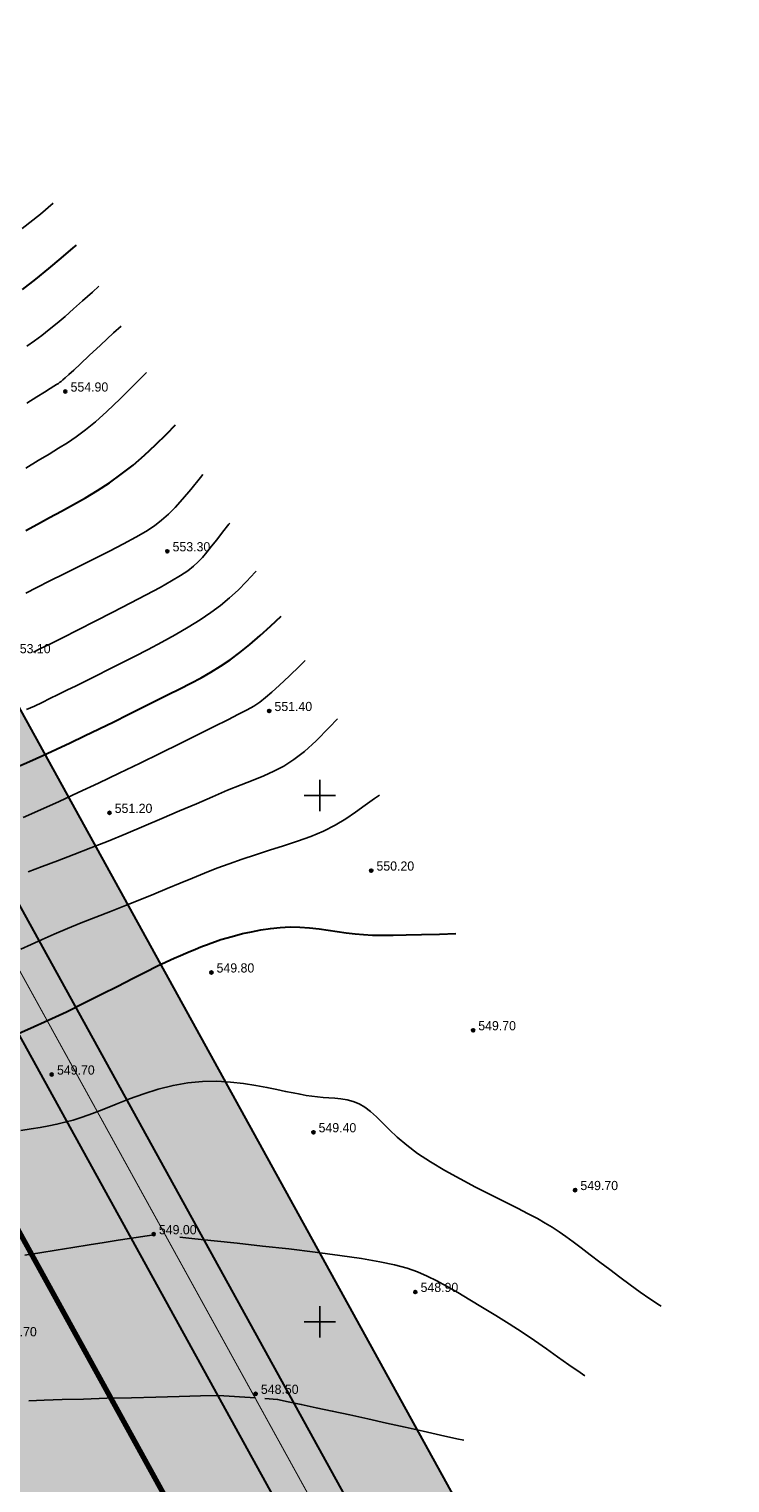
# Model space of a CAD drawing. Extents: x 883 to 364438, y -13 to 4201180.
# Tile 17 of 256: x 362319 to 362386, y 4200785 to 4200923. Entities that reach past the tile are written whole.
import ezdxf

# ---------------------------------------------------------------- set-up
doc = ezdxf.new("R2010")
doc.units = 0
doc.header["$LTSCALE"] = 0.5
doc.header["$MEASUREMENT"] = 0
doc.header["$PDMODE"] = 32
doc.header["$PDSIZE"] = 0.3
doc.linetypes.add('CONTI', pattern=[0])
doc.linetypes.add('STRIH_1', pattern=[3, 2, -1])
for name, color, linetype in [('(004) Точки рельефа', 7, 'Continuous'), ('GORIZDEFAULT', 32, 'CONTI'), ('PI_TTDEFAULT', 5, 'CONTI'), ('SETKR', 2, 'CONTI')]:
    doc.layers.add(name, color=color, linetype=linetype)
doc.layers.add('(032) Горизонтали утолщенные', color=32, linetype='Continuous', lineweight=30)
doc.layers.add('.', color=7, linetype='Continuous', lineweight=15)
doc.styles.add('D-431', font='d431.ttf')

# ---------------------------------------------------------------- blocks, each defined once
blk = doc.blocks.new('BL_333')
at = {"color": 0}
for p, q in [((0, -1.5), (0, 1.5)), ((-1.5, 0), (1.5, 0))]:
    blk.add_line(p, q, dxfattribs=at)
blk = doc.blocks.new('gergrgrre')
at = {"layer": '(032) Горизонтали утолщенные', "color": 32}
for points in [[(360571.75, 4200898.08, 556), (360573.01, 4200899.06, 556), (360574.24, 4200900.06, 556), (360575.43, 4200901.05, 556), (360576.58, 4200902.03, 556), (360576.87, 4200902.29, 556)], [(360572.06, 4200875.16, 554), (360573.18, 4200875.79, 554), (360574.31, 4200876.41, 554), (360575.45, 4200877.02, 554), (360576.6, 4200877.64, 554), (360577.74, 4200878.29, 554), (360578.88, 4200878.97, 554), (360580.02, 4200879.71, 554), (360581.14, 4200880.51, 554), (360582.25, 4200881.38, 554), (360583.34, 4200882.32, 554), (360584.4, 4200883.31, 554), (360585.43, 4200884.32, 554), (360586.29, 4200885.21, 554)], [(360571.19, 4200852.69, 552), (360572.42, 4200853.24, 552), (360573.68, 4200853.8, 552), (360574.97, 4200854.39, 552), (360576.29, 4200855.01, 552), (360577.65, 4200855.66, 552), (360579.03, 4200856.33, 552), (360580.42, 4200857.01, 552), (360581.79, 4200857.68, 552), (360583.12, 4200858.35, 552), (360584.4, 4200858.98, 552), (360585.6, 4200859.58, 552), (360586.71, 4200860.14, 552), (360587.74, 4200860.67, 552), (360588.72, 4200861.19, 552), (360589.65, 4200861.72, 552), (360590.56, 4200862.28, 552), (360591.47, 4200862.9, 552), (360592.4, 4200863.58, 552), (360593.35, 4200864.35, 552), (360594.33, 4200865.19, 552), (360595.32, 4200866.09, 552), (360596.31, 4200867.03, 552)], [(360570.85, 4200827.16, 550), (360572.5, 4200827.88, 550), (360574.2, 4200828.65, 550), (360575.92, 4200829.46, 550), (360577.61, 4200830.3, 550), (360579.25, 4200831.12, 550), (360580.8, 4200831.9, 550), (360582.21, 4200832.62, 550), (360583.46, 4200833.25, 550), (360584.52, 4200833.77, 550), (360585.41, 4200834.19, 550), (360586.15, 4200834.53, 550), (360586.76, 4200834.8, 550), (360587.27, 4200835.02, 550), (360587.71, 4200835.2, 550), (360588.11, 4200835.36, 550), (360588.48, 4200835.52, 550), (360588.84, 4200835.67, 550), (360589.22, 4200835.82, 550), (360589.63, 4200835.98, 550), (360590.08, 4200836.14, 550), (360590.6, 4200836.31, 550), (360591.2, 4200836.49, 550), (360591.89, 4200836.68, 550), (360592.66, 4200836.88, 550), (360593.5, 4200837.06, 550), (360594.38, 4200837.23, 550), (360595.3, 4200837.37, 550), (360596.24, 4200837.46, 550), (360597.18, 4200837.51, 550), (360598.1, 4200837.49, 550), (360599.02, 4200837.43, 550), (360599.92, 4200837.33, 550), (360600.8, 4200837.21, 550), (360601.66, 4200837.08, 550), (360602.51, 4200836.96, 550), (360603.34, 4200836.85, 550), (360604.16, 4200836.78, 550), (360605, 4200836.74, 550), (360605.93, 4200836.72, 550), (360606.98, 4200836.73, 550), (360608.2, 4200836.75, 550), (360609.65, 4200836.79, 550), (360611.37, 4200836.84, 550), (360612.92, 4200836.88, 550)]]:
    blk.add_polyline3d(points, dxfattribs=at)
at = {"layer": 'GORIZDEFAULT', "color": 32}
for points in [[(360571.72, 4200903.85, 556.5), (360573.45, 4200905.24, 556.5), (360574.68, 4200906.26, 556.5)], [(360572.17, 4200892.7, 555.5), (360572.88, 4200893.19, 555.5), (360573.58, 4200893.71, 555.5), (360574.3, 4200894.27, 555.5), (360575.03, 4200894.87, 555.5), (360575.79, 4200895.51, 555.5), (360576.6, 4200896.22, 555.5), (360577.46, 4200896.99, 555.5), (360578.39, 4200897.83, 555.5), (360579.01, 4200898.4, 555.5)], [(360572.17, 4200887.26, 555), (360573.12, 4200887.86, 555), (360573.84, 4200888.32, 555), (360574.37, 4200888.65, 555), (360574.73, 4200888.88, 555), (360574.98, 4200889.04, 555), (360575.16, 4200889.15, 555), (360575.29, 4200889.25, 555), (360575.42, 4200889.34, 555), (360575.59, 4200889.48, 555), (360575.82, 4200889.68, 555), (360576.15, 4200889.98, 555), (360576.62, 4200890.41, 555), (360577.26, 4200891, 555), (360578.1, 4200891.79, 555), (360579.17, 4200892.78, 555), (360580.41, 4200893.95, 555), (360581.11, 4200894.6, 555)], [(360572.06, 4200881.11, 554.5), (360573.24, 4200881.83, 554.5), (360574.27, 4200882.44, 554.5), (360575.18, 4200882.99, 554.5), (360576.03, 4200883.51, 554.5), (360576.86, 4200884.08, 554.5), (360577.73, 4200884.73, 554.5), (360578.68, 4200885.51, 554.5), (360579.77, 4200886.49, 554.5), (360581.02, 4200887.67, 554.5), (360582.4, 4200889.03, 554.5), (360583.54, 4200890.18, 554.5)], [(360572.06, 4200869.21, 553.5), (360573.12, 4200869.76, 553.5), (360574.35, 4200870.38, 553.5), (360575.72, 4200871.06, 553.5), (360577.16, 4200871.77, 553.5), (360578.62, 4200872.5, 553.5), (360580.03, 4200873.21, 553.5), (360581.35, 4200873.9, 553.5), (360582.51, 4200874.53, 553.5), (360583.47, 4200875.09, 553.5), (360584.28, 4200875.61, 553.5), (360584.97, 4200876.14, 553.5), (360585.61, 4200876.71, 553.5), (360586.25, 4200877.37, 553.5), (360586.94, 4200878.14, 553.5), (360587.73, 4200879.08, 553.5), (360588.67, 4200880.21, 553.5), (360588.89, 4200880.48, 553.5)], [(360572.81, 4200863.62, 553), (360573.46, 4200863.95, 553), (360574.27, 4200864.35, 553), (360575.55, 4200864.99, 553), (360577.05, 4200865.74, 553), (360578.67, 4200866.56, 553), (360580.34, 4200867.41, 553), (360581.98, 4200868.26, 553), (360583.51, 4200869.06, 553), (360584.84, 4200869.77, 553), (360585.92, 4200870.38, 553), (360586.77, 4200870.9, 553), (360587.45, 4200871.35, 553), (360587.99, 4200871.77, 553), (360588.44, 4200872.19, 553), (360588.84, 4200872.62, 553), (360589.26, 4200873.11, 553), (360589.71, 4200873.67, 553), (360590.22, 4200874.3, 553), (360590.76, 4200875, 553), (360591.36, 4200875.76, 553), (360591.44, 4200875.86, 553)], [(360572.14, 4200858.17, 552.5), (360572.88, 4200858.5, 552.5), (360573.61, 4200858.84, 552.5), (360574.36, 4200859.2, 552.5), (360575.14, 4200859.58, 552.5), (360575.97, 4200859.99, 552.5), (360576.85, 4200860.43, 552.5), (360577.8, 4200860.9, 552.5), (360578.82, 4200861.41, 552.5), (360579.93, 4200861.97, 552.5), (360581.13, 4200862.57, 552.5), (360582.4, 4200863.21, 552.5), (360583.69, 4200863.88, 552.5), (360585, 4200864.57, 552.5), (360586.27, 4200865.27, 552.5), (360587.49, 4200865.98, 552.5), (360588.62, 4200866.68, 552.5), (360589.64, 4200867.37, 552.5), (360590.56, 4200868.06, 552.5), (360591.42, 4200868.77, 552.5), (360592.24, 4200869.52, 552.5), (360593.04, 4200870.32, 552.5), (360593.85, 4200871.2, 552.5), (360593.95, 4200871.31, 552.5)], [(360571.81, 4200847.91, 551.5), (360573.46, 4200848.64, 551.5), (360575.22, 4200849.43, 551.5), (360577.05, 4200850.28, 551.5), (360578.97, 4200851.18, 551.5), (360580.94, 4200852.12, 551.5), (360582.92, 4200853.07, 551.5), (360584.87, 4200854.02, 551.5), (360586.72, 4200854.94, 551.5), (360588.44, 4200855.79, 551.5), (360589.97, 4200856.55, 551.5), (360591.26, 4200857.2, 551.5), (360592.28, 4200857.71, 551.5), (360593.09, 4200858.13, 551.5), (360593.74, 4200858.5, 551.5), (360594.3, 4200858.88, 551.5), (360594.85, 4200859.3, 551.5), (360595.45, 4200859.82, 551.5), (360596.18, 4200860.48, 551.5), (360597.07, 4200861.32, 551.5), (360598.1, 4200862.31, 551.5), (360598.62, 4200862.82, 551.5)], [(360572.28, 4200842.74, 551), (360573.63, 4200843.25, 551), (360575.08, 4200843.8, 551), (360576.62, 4200844.39, 551), (360578.23, 4200845.02, 551), (360579.89, 4200845.67, 551), (360581.58, 4200846.36, 551), (360583.29, 4200847.08, 551), (360584.99, 4200847.8, 551), (360586.66, 4200848.53, 551), (360588.27, 4200849.22, 551), (360589.8, 4200849.88, 551), (360591.23, 4200850.49, 551), (360592.51, 4200851.02, 551), (360593.66, 4200851.47, 551), (360594.69, 4200851.88, 551), (360595.64, 4200852.31, 551), (360596.58, 4200852.8, 551), (360597.52, 4200853.41, 551), (360598.53, 4200854.19, 551), (360599.65, 4200855.19, 551), (360600.89, 4200856.45, 551), (360601.67, 4200857.29, 551)], [(360571.6, 4200835.39, 550.5), (360572.57, 4200835.85, 550.5), (360573.62, 4200836.33, 550.5), (360574.77, 4200836.83, 550.5), (360576.02, 4200837.35, 550.5), (360577.34, 4200837.89, 550.5), (360578.72, 4200838.44, 550.5), (360580.12, 4200838.99, 550.5), (360581.53, 4200839.55, 550.5), (360582.91, 4200840.09, 550.5), (360584.24, 4200840.63, 550.5), (360585.51, 4200841.15, 550.5), (360586.72, 4200841.66, 550.5), (360587.89, 4200842.15, 550.5), (360589.05, 4200842.62, 550.5), (360590.21, 4200843.08, 550.5), (360591.39, 4200843.52, 550.5), (360592.62, 4200843.95, 550.5), (360593.9, 4200844.37, 550.5), (360595.22, 4200844.79, 550.5), (360596.55, 4200845.21, 550.5), (360597.87, 4200845.65, 550.5), (360599.14, 4200846.11, 550.5), (360600.35, 4200846.62, 550.5), (360601.46, 4200847.17, 550.5), (360602.47, 4200847.78, 550.5), (360603.4, 4200848.42, 550.5), (360604.3, 4200849.08, 550.5), (360605.2, 4200849.72, 550.5), (360605.68, 4200850.03, 550.5)], [(360571.6, 4200818.17, 549.5), (360572.57, 4200818.32, 549.5), (360573.44, 4200818.47, 549.5), (360574.25, 4200818.61, 549.5), (360575.02, 4200818.77, 549.5), (360575.78, 4200818.95, 549.5), (360576.57, 4200819.17, 549.5), (360577.43, 4200819.45, 549.5), (360578.39, 4200819.79, 549.5), (360579.47, 4200820.21, 549.5), (360580.65, 4200820.69, 549.5), (360581.93, 4200821.18, 549.5), (360583.27, 4200821.66, 549.5), (360584.65, 4200822.09, 549.5), (360586.06, 4200822.45, 549.5), (360587.47, 4200822.71, 549.5), (360588.86, 4200822.84, 549.5), (360590.21, 4200822.86, 549.5), (360591.51, 4200822.78, 549.5), (360592.75, 4200822.64, 549.5), (360593.91, 4200822.46, 549.5), (360594.97, 4200822.26, 549.5), (360595.92, 4200822.06, 549.5), (360596.75, 4200821.89, 549.5), (360597.48, 4200821.74, 549.5), (360598.12, 4200821.61, 549.5), (360598.7, 4200821.51, 549.5), (360599.25, 4200821.43, 549.5), (360599.77, 4200821.36, 549.5), (360600.3, 4200821.31, 549.5), (360600.85, 4200821.28, 549.5), (360601.42, 4200821.23, 549.5), (360602, 4200821.17, 549.5), (360602.58, 4200821.08, 549.5), (360603.16, 4200820.92, 549.5), (360603.73, 4200820.7, 549.5), (360604.28, 4200820.39, 549.5), (360604.82, 4200819.98, 549.5), (360605.37, 4200819.48, 549.5), (360605.95, 4200818.89, 549.5), (360606.61, 4200818.24, 549.5), (360607.36, 4200817.53, 549.5), (360608.25, 4200816.78, 549.5), (360609.29, 4200815.99, 549.5), (360610.52, 4200815.19, 549.5), (360611.88, 4200814.37, 549.5), (360613.33, 4200813.57, 549.5), (360614.79, 4200812.8, 549.5), (360616.23, 4200812.07, 549.5), (360617.58, 4200811.39, 549.5), (360618.78, 4200810.78, 549.5), (360619.8, 4200810.26, 549.5), (360620.67, 4200809.8, 549.5), (360621.41, 4200809.38, 549.5), (360622.08, 4200808.98, 549.5), (360622.72, 4200808.56, 549.5), (360623.37, 4200808.11, 549.5), (360624.06, 4200807.6, 549.5), (360624.84, 4200807.02, 549.5), (360625.69, 4200806.37, 549.5), (360626.59, 4200805.68, 549.5), (360627.54, 4200804.96, 549.5), (360628.5, 4200804.23, 549.5), (360629.47, 4200803.51, 549.5), (360630.43, 4200802.83, 549.5), (360631.36, 4200802.19, 549.5), (360632.27, 4200801.58, 549.5), (360632.43, 4200801.48, 549.5)], [(360571.97, 4200806.33, 549), (360573.41, 4200806.56, 549), (360574.95, 4200806.81, 549), (360576.52, 4200807.06, 549), (360578.07, 4200807.3, 549), (360579.52, 4200807.54, 549), (360580.83, 4200807.74, 549), (360581.92, 4200807.91, 549), (360584.22, 4200808.25, 549)], [(360586.69, 4200808.03, 549), (360588.13, 4200807.89, 549), (360589.97, 4200807.7, 549), (360592.15, 4200807.47, 549), (360594.56, 4200807.2, 549), (360597.06, 4200806.92, 549), (360599.55, 4200806.61, 549), (360601.89, 4200806.31, 549), (360603.96, 4200806, 549), (360605.69, 4200805.7, 549), (360607.1, 4200805.4, 549), (360608.28, 4200805.09, 549), (360609.29, 4200804.74, 549), (360610.2, 4200804.35, 549), (360611.1, 4200803.9, 549), (360612.04, 4200803.37, 549), (360613.1, 4200802.77, 549), (360614.25, 4200802.1, 549), (360615.46, 4200801.37, 549), (360616.71, 4200800.6, 549), (360617.97, 4200799.81, 549), (360619.21, 4200799, 549), (360620.4, 4200798.21, 549), (360621.52, 4200797.43, 549), (360622.59, 4200796.67, 549), (360623.65, 4200795.91, 549), (360624.72, 4200795.17, 549), (360625.18, 4200794.86, 549)], [(360572.34, 4200792.49, 548.5), (360573.81, 4200792.55, 548.5), (360575.53, 4200792.61, 548.5), (360577.54, 4200792.66, 548.5), (360579.77, 4200792.73, 548.5), (360582.1, 4200792.79, 548.5), (360584.43, 4200792.85, 548.5), (360586.65, 4200792.91, 548.5), (360588.67, 4200792.96, 548.5), (360590.36, 4200793, 548.5), (360593.9, 4200792.77, 548.5)], [(360594.77, 4200792.71, 548.5), (360595.99, 4200792.63, 548.5), (360597, 4200792.41, 548.5), (360598.23, 4200792.15, 548.5), (360599.64, 4200791.84, 548.5), (360601.18, 4200791.51, 548.5), (360602.84, 4200791.15, 548.5), (360604.56, 4200790.77, 548.5), (360606.33, 4200790.38, 548.5), (360608.09, 4200789.99, 548.5), (360609.81, 4200789.61, 548.5), (360611.46, 4200789.24, 548.5), (360613.01, 4200788.89, 548.5), (360613.69, 4200788.74, 548.5)]]:
    blk.add_polyline3d(points, dxfattribs=at)
at = {"layer": 'PI_TTDEFAULT', "color": 5}
for p in [(360575.82, 4200888.38, 554.9), (360585.51, 4200873.2, 553.3), (360595.19, 4200858.03, 551.4), (360580.02, 4200848.35, 551.2), (360604.88, 4200842.86, 550.2), (360589.7, 4200833.18, 549.8), (360614.56, 4200827.69, 549.7), (360574.53, 4200823.49, 549.7), (360599.39, 4200818, 549.4), (360624.25, 4200812.51, 549.7), (360584.22, 4200808.32, 549), (360609.07, 4200802.83, 548.9), (360593.9, 4200793.15, 548.5)]:
    blk.add_point(p, dxfattribs=at)
at = {"layer": 'SETKR', "color": 92}
for p in [(360600, 4200850), (360600, 4200800)]:
    blk.add_blockref('BL_333', p, dxfattribs=at)
at = {"layer": '(004) Точки рельефа', "style": 'D-431'}
for s, p in [('554.90', (360576.32, 4200888.37)), ('553.30', (360586.01, 4200873.19)), ('553.10', (360570.84, 4200863.51)), ('551.40', (360595.69, 4200858.02)), ('551.20', (360580.51, 4200848.34)), ('550.20', (360605.38, 4200842.86)), ('549.80', (360590.19, 4200833.18)), ('549.70', (360615.05, 4200827.69)), ('549.70', (360575.03, 4200823.48)), ('549.40', (360599.88, 4200818)), ('549.70', (360624.75, 4200812.51)), ('549.00', (360584.71, 4200808.31)), ('548.90', (360609.57, 4200802.83)), ('548.70', (360569.53, 4200798.62)), ('548.50', (360594.4, 4200793.15))]:
    blk.add_text(s, height=0.875, dxfattribs=at).set_placement(p)

msp = doc.modelspace()

# ---------------------------------------------------------------- hatches: boundary and pattern name
at = {"layer": '.', "linetype": 'Continuous', "lineweight": 30, "true_color": 0xafd9aa}
h = msp.add_hatch(color=9, dxfattribs=at)
h.dxf.hatch_style = 1
edge = h.paths.add_edge_path()
edge.add_line((362217.79, 4200859.59), (362273.47, 4200890.28))
edge.add_line((362273.47, 4200890.28), (362274.52, 4200890.86))
edge.add_line((362274.52, 4200890.86), (362300.27, 4200844.11))
edge.add_line((362300.27, 4200844.11), (362302.27, 4200845.21))
edge.add_line((362302.27, 4200845.21), (362293.47, 4200861.17))
edge.add_line((362293.47, 4200861.17), (362298.31, 4200863.83))
edge.add_line((362298.31, 4200863.83), (362260.76, 4200931.98))
edge.add_arc((362253.52, 4200926.93), 8.83, 34.87, 121.2214)
edge.add_line((362248.94, 4200934.48), (362245.87, 4200932.79))
edge.add_line((362245.87, 4200932.79), (362247.68, 4200929.5))
edge.add_line((362247.68, 4200929.5), (362238.57, 4200924.49))
edge.add_line((362238.57, 4200924.49), (362247.55, 4200908.2))
edge.add_line((362247.55, 4200908.2), (362206.21, 4200885.41))
edge.add_line((362206.21, 4200885.41), (362197.24, 4200901.7))
edge.add_line((362197.24, 4200901.7), (362188.13, 4200896.69))
edge.add_line((362188.13, 4200896.69), (362186.32, 4200899.97))
edge.add_line((362186.32, 4200899.97), (362174.75, 4200893.6))
edge.add_arc((362178.69, 4200885.69), 8.83, 116.4941, 202.8455)
edge.add_line((362170.55, 4200882.27), (362290.75, 4200664.14))
edge.add_arc((362295.13, 4200666.56), 5, 208.8577, 298.8577)
edge.add_line((362297.55, 4200662.18), (362379, 4200707.06))
edge.add_arc((362376.58, 4200711.44), 5, 298.8577, 388.8577)
edge.add_line((362380.96, 4200713.85), (362311.46, 4200839.98))
edge.add_arc((362308.83, 4200838.54), 3, 28.8577, 118.8577)
edge.add_line((362307.38, 4200841.16), (362303.18, 4200838.85))
edge.add_line((362303.18, 4200838.85), (362314.03, 4200819.16))
edge.add_line((362314.03, 4200819.16), (362312.97, 4200818.59))
edge.add_line((362312.97, 4200818.59), (362357.76, 4200737.32))
edge.add_line((362357.76, 4200737.32), (362371.15, 4200713.01))
edge.add_line((362371.15, 4200713.01), (362296.7, 4200671.99))
edge.add_line((362296.7, 4200671.99), (362238.91, 4200776.87))
edge.add_line((362238.91, 4200776.87), (362257.68, 4200787.21))
edge.add_line((362257.68, 4200787.21), (362217.79, 4200859.59))
edge = h.paths.add_edge_path()
edge.add_line((362052.77, 4200879.25), (362048.43, 4200887.13))
edge.add_line((362048.43, 4200887.13), (362130.42, 4200932.31))
edge.add_arc((362132.83, 4200927.93), 5, 28.8577, 118.8577, ccw=False)
edge.add_line((362137.21, 4200930.34), (362285.5, 4200661.25))
edge.add_arc((362281.12, 4200658.83), 5, -61.1423, 28.8577, ccw=False)
edge.add_line((362283.53, 4200654.46), (362201.54, 4200609.27))
edge.add_line((362201.54, 4200609.27), (362197.2, 4200617.16))
edge.add_line((362197.2, 4200617.16), (362275.68, 4200660.41))
edge.add_line((362275.68, 4200660.41), (362131.26, 4200922.5))
edge.add_line((362131.26, 4200922.5), (362052.77, 4200879.25))
edge = h.paths.add_edge_path()
edge.add_line((362471.45, 4200768.28), (362475.79, 4200760.4))
edge.add_line((362475.79, 4200760.4), (362393.01, 4200714.78))
edge.add_arc((362390.6, 4200719.16), 5, 208.8577, 298.8577, ccw=False)
edge.add_line((362386.22, 4200716.75), (362237.93, 4200985.85))
edge.add_arc((362242.31, 4200988.26), 5, 118.8577, 208.8577, ccw=False)
edge.add_line((362239.89, 4200992.64), (362322.67, 4201038.26))
edge.add_line((362322.67, 4201038.26), (362327.02, 4201030.37))
edge.add_line((362327.02, 4201030.37), (362247.74, 4200986.69))
edge.add_line((362247.74, 4200986.69), (362392.17, 4200724.6))
edge.add_line((362392.17, 4200724.6), (362471.45, 4200768.28))
h.paths.add_polyline_path([(362022.12, 4200934.86), (362019.23, 4200940.11), (362293.47, 4201091.24), (362296.37, 4201085.99)])
h.paths.add_polyline_path([(362045.53, 4200892.38), (362027.91, 4200924.35), (362302.16, 4201075.48), (362319.78, 4201043.51)])
edge = h.paths.add_edge_path()
edge.add_line((362382.73, 4200691.99), (362418.89, 4200626.37))
edge.add_line((362418.89, 4200626.37), (362426.78, 4200630.72))
edge.add_line((362426.78, 4200630.72), (362388.68, 4200699.84))
edge.add_arc((362384.31, 4200697.43), 5, 28.8577, 118.8577)
edge.add_line((362381.89, 4200701.81), (362204.44, 4200604.02))
edge.add_line((362204.44, 4200604.02), (362208.78, 4200596.14))
edge.add_line((362208.78, 4200596.14), (362382.73, 4200691.99))
edge = h.paths.add_edge_path()
edge.add_line((362483.03, 4200747.27), (362478.69, 4200755.15))
edge.add_line((362478.69, 4200755.15), (362395.91, 4200709.53))
edge.add_arc((362398.32, 4200705.15), 5, 118.8577, 208.8577)
edge.add_line((362393.94, 4200702.74), (362432.03, 4200633.61))
edge.add_line((362432.03, 4200633.61), (362439.91, 4200637.96))
edge.add_line((362439.91, 4200637.96), (362403.75, 4200703.58))
edge.add_line((362403.75, 4200703.58), (362483.03, 4200747.27))
edge = h.paths.add_edge_path(flags=17)
edge.add_arc((362228.29, 4200980.54), 5, 28.8577, 118.8577)
edge.add_line((362225.88, 4200984.92), (362144.43, 4200940.03))
edge.add_arc((362146.84, 4200935.65), 5, 118.8577, 208.8577)
edge.add_line((362142.46, 4200933.24), (362158.95, 4200903.31))
edge.add_line((362158.95, 4200903.31), (362158.95, 4200903.31))
edge.add_arc((362168.1, 4200910.87), 11.87, 219.5732, 295.217)
edge.add_line((362173.15, 4200900.14), (362183.18, 4200905.66))
edge.add_line((362183.18, 4200905.66), (362181.37, 4200908.95))
edge.add_line((362181.37, 4200908.95), (362190.48, 4200913.97))
edge.add_line((362190.48, 4200913.97), (362178.61, 4200935.51))
edge.add_line((362178.61, 4200935.51), (362192.17, 4200942.98))
edge.add_line((362192.17, 4200942.98), (362186.8, 4200952.77))
edge.add_line((362186.8, 4200952.77), (362208.11, 4200964.44))
edge.add_line((362208.11, 4200964.44), (362213.45, 4200954.71))
edge.add_line((362213.45, 4200954.71), (362219.94, 4200958.29))
edge.add_line((362219.94, 4200958.29), (362231.82, 4200936.75))
edge.add_line((362231.82, 4200936.75), (362240.93, 4200941.77))
edge.add_line((362240.93, 4200941.77), (362242.74, 4200938.48))
edge.add_line((362242.74, 4200938.48), (362244.26, 4200939.32))
edge.add_arc((362237.89, 4200949.33), 11.87, 302.4985, 378.1423)
edge.add_line((362249.16, 4200953.03), (362232.67, 4200982.95))
at = {"layer": '.', "linetype": 'Continuous', "lineweight": 30, "true_color": 0x636466}
h = msp.add_hatch(color=251, dxfattribs=at)
h.dxf.hatch_style = 1
edge = h.paths.add_edge_path()
edge.add_line((362239.89, 4200992.64), (362322.67, 4201038.26))
edge.add_line((362322.67, 4201038.26), (362319.78, 4201043.51))
edge.add_line((362319.78, 4201043.51), (362045.53, 4200892.38))
edge.add_line((362045.53, 4200892.38), (362048.43, 4200887.13))
edge.add_line((362048.43, 4200887.13), (362130.42, 4200932.31))
edge.add_arc((362132.83, 4200927.93), 5, 28.8577, 118.8577, ccw=False)
edge.add_line((362137.21, 4200930.34), (362285.5, 4200661.25))
edge.add_arc((362281.12, 4200658.83), 5, -61.1423, 28.8577, ccw=False)
edge.add_line((362283.53, 4200654.46), (362201.54, 4200609.27))
edge.add_line((362201.54, 4200609.27), (362204.44, 4200604.02))
edge.add_line((362204.44, 4200604.02), (362381.89, 4200701.81))
edge.add_arc((362384.31, 4200697.43), 5, 28.8577, 118.8577, ccw=False)
edge.add_line((362388.68, 4200699.84), (362426.78, 4200630.72))
edge.add_line((362426.78, 4200630.72), (362432.03, 4200633.61))
edge.add_line((362432.03, 4200633.61), (362393.94, 4200702.74))
edge.add_arc((362398.32, 4200705.15), 5, 118.8577, 208.8577, ccw=False)
edge.add_line((362395.91, 4200709.53), (362478.69, 4200755.15))
edge.add_line((362478.69, 4200755.15), (362475.79, 4200760.4))
edge.add_line((362475.79, 4200760.4), (362393.01, 4200714.78))
edge.add_arc((362390.6, 4200719.16), 5, 208.8577, 298.8577, ccw=False)
edge.add_line((362386.22, 4200716.75), (362237.93, 4200985.85))
edge.add_arc((362242.31, 4200988.26), 5, 118.8577, 208.8577, ccw=False)
h.paths.add_polyline_path([(362027.91, 4200924.35), (362022.12, 4200934.86), (362296.37, 4201085.99), (362302.16, 4201075.48)])
at = {"layer": '.', "linetype": 'Continuous', "transparency": 33554544}
h = msp.add_hatch(color=5, dxfattribs=at)
h.dxf.hatch_style = 1
h.set_gradient(color1=(255, 190, 168), color2=(255, 182, 158), one_color=1, tint=0.81)
h.paths.add_polyline_path([(362296.7, 4200671.99), (362371.15, 4200713.01), (362313.35, 4200817.89), (362238.91, 4200776.87)])

# ---------------------------------------------------------------- linework, layer by layer
at = {"color": 5, "linetype": 'Continuous', "lineweight": 30}
for points in [[(362239.89, 4200992.64), (362322.67, 4201038.26), (362319.78, 4201043.51), (362045.53, 4200892.38), (362048.43, 4200887.13), (362130.42, 4200932.31, -0.414214), (362137.21, 4200930.34), (362285.5, 4200661.25, -0.414214), (362283.53, 4200654.46), (362201.54, 4200609.27), (362204.44, 4200604.02), (362381.89, 4200701.81, -0.414214), (362388.68, 4200699.84), (362426.78, 4200630.72), (362432.03, 4200633.61), (362393.94, 4200702.74, -0.414214), (362395.91, 4200709.53), (362478.69, 4200755.15), (362475.79, 4200760.4), (362393.01, 4200714.78, -0.414214), (362386.22, 4200716.75), (362237.93, 4200985.85, -0.414214)], [(362471.45, 4200768.28), (362475.79, 4200760.4), (362393.01, 4200714.78, -0.414214), (362386.22, 4200716.75), (362237.93, 4200985.85, -0.414214), (362239.89, 4200992.64), (362322.67, 4201038.26), (362327.02, 4201030.37), (362247.74, 4200986.69), (362392.17, 4200724.6)]]:
    msp.add_lwpolyline(points, format="xyb", close=True, dxfattribs=at)
at = {"ltscale": 0.149071, "const_width": 0.1}
msp.add_lwpolyline([(362247.74, 4200986.69), (362392.17, 4200724.6)], dxfattribs=at)
at = {"color": 7, "linetype": 'STRIH_1', "ltscale": 2, "true_color": 0xffffff, "const_width": 0.1}
msp.add_lwpolyline([(362234.81, 4200985.29), (362383.4, 4200715.66)], dxfattribs=at)
at = {"ltscale": 0.149071, "const_width": 0.1}
msp.add_lwpolyline([(362475.79, 4200760.4), (362393.01, 4200714.78, -0.414214), (362386.22, 4200716.75), (362239.86, 4200982.34)], format="xyb", dxfattribs=at)
at = {"color": 5, "linetype": 'Continuous', "lineweight": 30}
msp.add_lwpolyline([(362170.55, 4200882.27), (362290.75, 4200664.14, 0.414214), (362297.55, 4200662.18), (362379, 4200707.06, 0.414214), (362380.96, 4200713.85), (362311.46, 4200839.98, 0.414214), (362307.38, 4200841.16), (362303.18, 4200838.85), (362314.03, 4200819.16), (362312.97, 4200818.59), (362357.76, 4200737.32), (362371.15, 4200713.01), (362296.7, 4200671.99), (362238.91, 4200776.87), (362257.68, 4200787.21), (362217.79, 4200859.59), (362273.47, 4200890.28), (362274.52, 4200890.86), (362300.27, 4200844.11), (362302.27, 4200845.21), (362293.47, 4200861.17), (362298.31, 4200863.83), (362260.76, 4200931.98, 0.395683)], format="xyb", dxfattribs=at)
at = {"color": 6, "ltscale": 0.149071, "const_width": 0.5}
msp.add_lwpolyline([(362313.35, 4200817.89), (362238.91, 4200776.87), (362296.7, 4200671.99), (362371.15, 4200713.01)], close=True, dxfattribs=at)
at = {"color": 5, "linetype": 'Continuous', "lineweight": 30}
msp.add_lwpolyline([(362371.15, 4200713.01), (362296.7, 4200671.99), (362238.91, 4200776.87), (362313.35, 4200817.89)], close=True, dxfattribs=at)

# ---------------------------------------------------------------- block references
at = {"linetype": 'Continuous'}
msp.add_blockref('gergrgrre', (1747.06, 0), dxfattribs=at)

doc.saveas('drawing.dxf')
